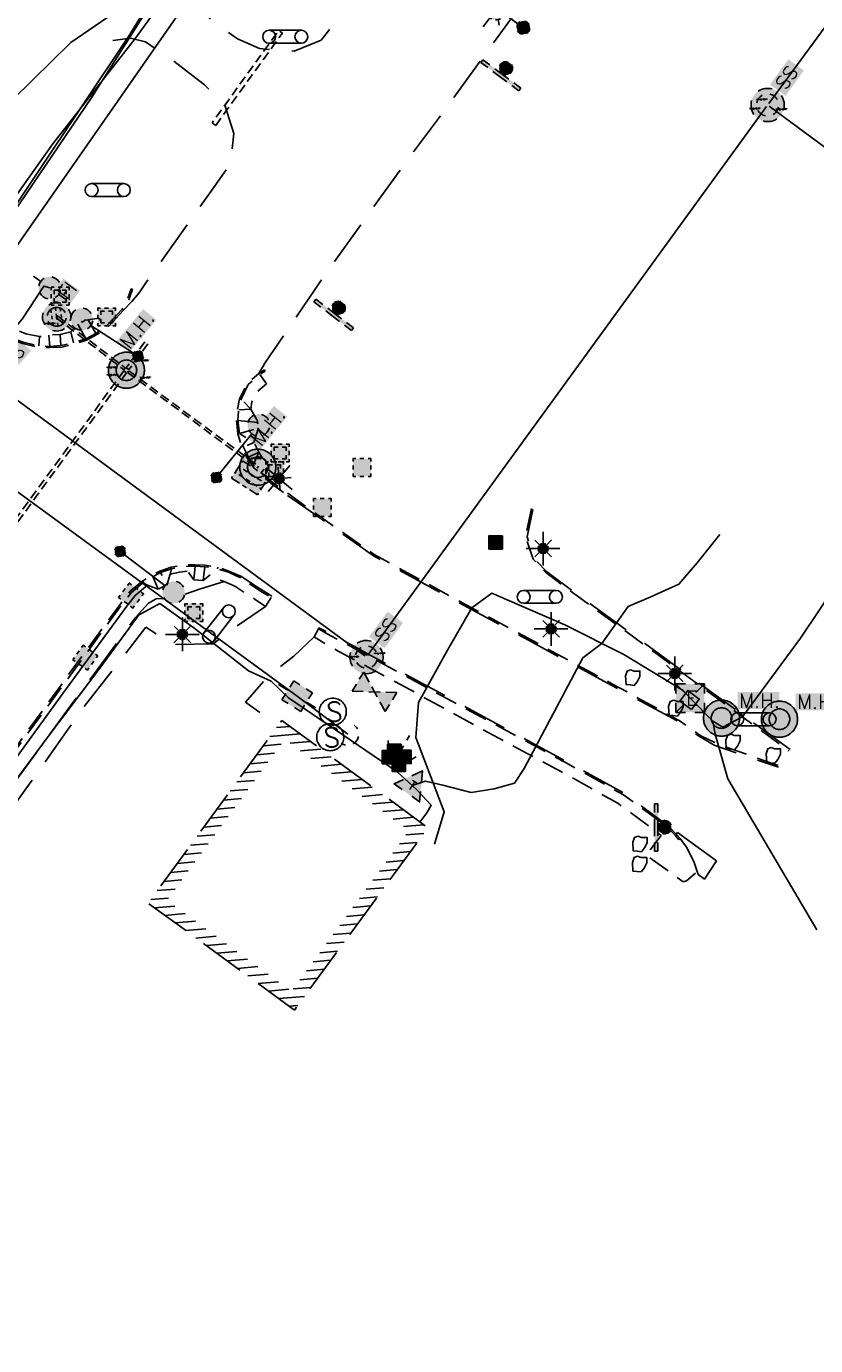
# Model space of a CAD drawing. Extents: x 137717 to 192422, y 75168 to 96003.
# Tile 2 of 36: x 138070 to 138420, y 75195 to 75781. Entities that reach past the tile are written whole.
import ezdxf
from ezdxf.enums import TextEntityAlignment as Align

# ---------------------------------------------------------------- set-up
doc = ezdxf.new("R2010")
doc.units = 0
doc.header["$LTSCALE"] = 80
doc.header["$MEASUREMENT"] = 0
for name, pattern in [('D05', [0.075, 0.05, -0.025]), ('DASHED2', [0.375, 0.25, -0.125]), ('HIDDEN', [0.375, 0.25, -0.125]), ('HIDDEN_050%', [0.1875, 0.125, -0.0625])]:
    doc.linetypes.add(name, pattern=pattern)
for name, color, linetype in [('ehist', 1, 'Continuous'), ('ELIST', 4, 'HIDDEN'), ('ELUDC', 2, 'D05'), ('ELUE', 13, 'ELEC-UG'), ('ELUEO', 1, 'OE'), ('ELUFO', 30, 'FO'), ('ELUG', 52, 'GAS'), ('elus-cl', 101, 'SEWER'), ('ELUT', 4, 'UT'), ('ELYCB', 2, 'HIDDEN_050%'), ('ELYSC', 181, 'Continuous'), ('ELYSP', 3, 'HIDDEN'), ('ELYSW', 1, 'HIDDEN_050%'), ('ES_MASK', 155, 'Continuous'), ('ESFIP', 7, 'Continuous'), ('ESFLJ', 1, 'Continuous'), ('ESFLP', 1, 'Continuous'), ('ESFS', 1, 'Continuous'), ('ESIO', 7, 'Continuous'), ('ESIOL', 7, 'Continuous'), ('ESIP', 101, 'Continuous'), ('ESIS', 7, 'Continuous'), ('ESMask', 155, 'Continuous'), ('ESUD', 1, 'Continuous'), ('ESUE', 1, 'Continuous'), ('ESUS', 10, 'Continuous'), ('ESUT', 131, 'Continuous'), ('ESUU', 1, 'Continuous'), ('ESUW', 101, 'Continuous')]:
    doc.layers.add(name, color=color, linetype=linetype)
doc.layers.add('etus', color=101, linetype='Continuous', plot=False)
doc.styles.add('l100', font='simplex', dxfattribs={"height": 4})
doc.styles.add('L60', font='romansm.shx', dxfattribs={"height": 3})
doc.styles.add('L80', font='simplex', dxfattribs={"height": 8})
doc.styles.add('romansm', font='romansm.shx')
doc.styles.get("Standard").update_dxf_attribs({"font": 'romans.shx'})
doc.linetypes.add('ELEC-UG', pattern='A,0.3,-0.08,0.02,-0.08,0.02,-0.08,0.02,-0.08,0.3,-0.08,["UE",Standard,S=0.08,R=0,X=-0.07,Y=-0.04],-0.08', length=1.14)
doc.linetypes.add('FO', pattern='A,0.3,-0.08,0.02,-0.08,0.02,-0.08,0.02,-0.08,0.3,-0.08,["FO",Standard,S=0.08,R=0,X=-0.07,Y=-0.04],-0.08', length=1.14)
doc.linetypes.add('GAS', pattern='A,0.3,-0.08,0.02,-0.08,0.02,-0.08,0.02,-0.08,0.3,-0.08,["G",Standard,S=0.08,R=0,X=-0.07,Y=-0.04],-0.05', length=1.11)
doc.linetypes.add('OE', pattern='A,0.25,-0.07,0.07,-0.07,0.07,-0.07,0.07,-0.07,0.25,-0.15,["OE",romansm,S=0.1,R=0,X=-0.1,Y=-0.04],-0.15', length=1.29)
doc.linetypes.add('SEWER', pattern='A,0.4,-0.15,["SS",romansm,S=0.1,R=0,X=-0.1,Y=-0.04],-0.16,0.4,-0.15', length=1.26)
doc.linetypes.add('UT', pattern='A,0.25,-0.07,0.07,-0.07,0.07,-0.07,0.25,-0.08,["UT",romansm,S=0.1,R=0,X=-0.04,Y=-0.04],-0.15', length=1.08)

# ---------------------------------------------------------------- blocks, each defined once
blk = doc.blocks.new('esuanchor')
for start, end in [(155, 205), (90, 115), (245, 270)]:
    blk.add_arc((0, 0), 0.0492, start, end)
blk = doc.blocks.new('esiseptic')
at = {"linetype": 'D05'}
blk.add_circle((0, 0), 0.075, dxfattribs=at)
at = {"style": 'L80'}
blk.add_text('S', height=0.108, dxfattribs=at).set_placement((-0.0378, -0.0551))
blk = doc.blocks.new('esipost')
blk.add_lwpolyline([(0.03, 0.0299), (0.03, -0.03), (-0.03, -0.03), (-0.03, 0.0299), (0.03, 0.0299)])
at = {"layer": 'ESMask'}
blk.add_solid([(-0.03, -0.03), (-0.03, 0.0299), (0.03, -0.03), (0.03, 0.0299)], dxfattribs=at)
blk = doc.blocks.new('esufhydrant')
at = {"layer": 'ESMask'}
h = blk.add_hatch(color=256, dxfattribs=at)
edge = h.paths.add_edge_path()
edge.add_arc((0, 0), 0.0366, 0, 360)
for p, q in [((-0.0338, 0.0139), (-0.0451, -0.0039)), ((0.0338, 0.0139), (0.0451, -0.0039)), ((-0.0607, -0.0286), (-0.072, -0.0464)), ((0.0011, -0.0366), (0.0011, -0.0603)), ((0.0607, -0.0286), (0.072, -0.0464)), ((0.0011, -0.0895), (0.0011, -0.1132))]:
    blk.add_line(p, q)
for start, end in [(113.50274, 198.71626), (341.52342, 67.39151), (244.79631, 295.44337)]:
    blk.add_arc((0, 0), 0.0366, start, end)
blk = doc.blocks.new('esibldr')
blk.add_lwpolyline([(-0.0073, 0.0333), (-0.0228, 0.0272), (-0.0302, 0.0057), (-0.0278, -0.0328), (-0.0097, -0.0343), (0.0083, -0.0366), (0.0223, -0.0197), (0.0337, 0.0033), (0.0337, 0.0272), (0.0083, 0.0272)], close=True)
blk = doc.blocks.new('esillite')
at = {"layer": 'ESMask'}
h = blk.add_hatch(color=256, dxfattribs=at)
edge = h.paths.add_edge_path()
edge.add_arc((0, 0), 0.0225, 0, 360)
for p, q in [((0, 0.075), (0, 0.0225)), ((-0.0159, 0.0159), (-0.0369, 0.0373)), ((0.0159, 0.016), (0.0377, 0.0382)), ((-0.0225, 0), (-0.075, 0)), ((-0.016, -0.0159), (-0.0374, -0.0369)), ((0, -0.0225), (0, -0.075)), ((0.0159, -0.0159), (0.0373, -0.0369)), ((0.0225, 0), (0.0749, 0))]:
    blk.add_line(p, q)
for start, end in [(145.54526, 169.42532), (100.65502, 124.23499), (55.83594, 79.34498), (10.57822, 34.52567), (190.73539, 214.19261), (235.50303, 259.34498), (280.65502, 304.414), (325.72448, 349.26816)]:
    blk.add_arc((0, 0), 0.0225, start, end)
blk = doc.blocks.new('esipvtsign')
for p, q in [((0.143, 0.0286), (0, 0.0286)), ((0, -0.0286), (0.143, -0.0286))]:
    blk.add_line(p, q)
for centre in [(0, 0), (0.143, 0)]:
    blk.add_circle(centre, 0.0286)
blk = doc.blocks.new('esufsigmast')
blk.add_line((0.0492, 0), (0.2746, 0))
for centre, radius, start, end in [((0, 0), 0.0492, 155, 205), ((0, 0), 0.0492, 65, 115), ((0, 0), 0.0492, 335, 25), ((0.2992, 0), 0.0246, 155, 205), ((0.2992, 0), 0.0246, 65, 115), ((0.2992, 0), 0.0246, 335, 25), ((0, 0), 0.0492, 245, 295), ((0.2992, 0), 0.0246, 245, 295)]:
    blk.add_arc(centre, radius, start, end)
at = {"layer": 'ES_MASK'}
for points, const_width in [([(-0.0246, 0, 1), (0.0246, 0, 1)], 0.0492), ([(0.2869, 0, 1), (0.3115, 0, 1)], 0.0246)]:
    blk.add_lwpolyline(points, format="xyb", close=True, dxfattribs=dict(at, const_width=const_width))
at = {"style": 'L80', "flags": 9}
blk.add_attdef('Legend', (0, 0), '', height=0.08, dxfattribs=at)
blk = doc.blocks.new('esuvalve')
for p, q in [((-0.0866, 0.0124), (-0.0866, 0.0495)), ((-0.0433, 0.0247), (-0.0866, 0.0495)), ((0.0217, -0.0124), (-0.0217, 0.0124)), ((0.0217, 0.0124), (-0.0217, -0.0124)), ((0.0866, 0.0495), (0.0433, 0.0247)), ((0.0866, 0.0124), (0.0866, 0.0495)), ((-0.0866, -0.0495), (-0.0866, -0.0124)), ((-0.0433, -0.0247), (-0.0866, -0.0495)), ((0.0866, -0.0495), (0.0433, -0.0247)), ((0.0866, -0.0495), (0.0866, -0.0124))]:
    blk.add_line(p, q)
at = {"layer": 'ESMask'}
blk.add_solid([(-0.0866, -0.0495), (-0.0866, 0.0495), (0.0866, 0.0495), (0.0866, -0.0495)], dxfattribs=at)
at = {"style": 'L80', "flags": 9}
blk.add_attdef('Legend', (0, 0.0267), '', height=0.08, dxfattribs=at)
blk = doc.blocks.new('esuemeter')
for p, q in [((0, 0.0492), (0, 0.0886)), ((0, -0.0886), (0, -0.0492))]:
    blk.add_line(p, q)
for start, end in [(155, 205), (65, 115), (335, 25), (245, 295)]:
    blk.add_arc((0, 0), 0.0492, start, end)
at = {"layer": 'ES_MASK', "const_width": 0.0492}
blk.add_lwpolyline([(-0.0246, 0, 1), (0.0246, 0, 1)], format="xyb", close=True, dxfattribs=at)
at = {"style": 'L80', "flags": 9}
blk.add_attdef('Legend', (0.0133, 0.0316), '', height=0.08, dxfattribs=at)
blk = doc.blocks.new('esudci')
for p, q in [((-0.0684, 0.0831), (-0.0684, 0.0912)), ((-0.0684, 0.0912), (-0.0263, 0.0912)), ((-0.0684, 0.0243), (-0.0684, 0.0669)), ((-0.0595, 0.0602), (-0.0684, 0.0602)), ((-0.0231, 0.0602), (-0.0466, 0.0602)), ((-0.0101, 0.0912), (0.0101, 0.0912)), ((0.0134, 0.0602), (-0.0101, 0.0602)), ((0.0263, 0.0912), (0.0684, 0.0912)), ((0.0499, 0.0602), (0.0263, 0.0602)), ((0.0684, 0.0602), (0.0628, 0.0602)), ((0.0684, 0.0912), (0.0684, 0.0831)), ((0.0684, 0.0669), (0.0684, 0.0243)), ((-0.0628, 0.0301), (-0.0684, 0.0301)), ((-0.0684, 0), (-0.0684, 0.0081)), ((-0.0263, 0), (-0.0684, 0)), ((-0.0263, 0.0301), (-0.0499, 0.0301)), ((0.0101, 0.0301), (-0.0134, 0.0301)), ((0.0101, 0), (-0.0101, 0)), ((0.0466, 0.0301), (0.0231, 0.0301)), ((0.0684, 0.0301), (0.0595, 0.0301)), ((0.0684, 0.0081), (0.0684, 0)), ((0.0684, 0), (0.0263, 0))]:
    blk.add_line(p, q)
at = {"layer": 'ESMask'}
blk.add_solid([(-0.0684, 0), (-0.0684, 0.0912), (0.0684, 0), (0.0684, 0.0912)], dxfattribs=at)
blk = doc.blocks.new('esuepole')
for p, q in [((-0.0492, 0), (-0.0984, 0)), ((-0.0492, 0.0492), (-0.0167, 0.0492)), ((-0.0492, 0.0167), (-0.0492, 0.0492)), ((0.0167, 0.0492), (0.0492, 0.0492)), ((0.0492, 0.0492), (0.0492, 0.0167)), ((0.0984, 0), (0.0492, 0)), ((-0.0492, -0.0492), (-0.0492, -0.0167)), ((-0.0167, -0.0492), (-0.0492, -0.0492)), ((0.0492, -0.0492), (0.0167, -0.0492)), ((0.0492, -0.0167), (0.0492, -0.0492))]:
    blk.add_line(p, q)
at = {"layer": 'ESMask'}
blk.add_solid([(-0.0492, -0.0492), (-0.0492, 0.0492), (0.0492, -0.0492), (0.0492, 0.0492)], dxfattribs=at)
at = {"style": 'L80', "flags": 9}
blk.add_attdef('Legend', (0, 0), '', height=0.08, dxfattribs=at)
blk = doc.blocks.new('esumhole')
at = {"linetype": 'DASHED2', "ltscale": 0.5}
for radius in [0.1, 0.057]:
    blk.add_circle((0, 0), radius, dxfattribs=at)
at = {"layer": 'ESMask', "const_width": 0.1}
blk.add_lwpolyline([(-0.05, 0, 1), (0.05, 0, 1)], format="xyb", close=True, dxfattribs=at)
at = {"layer": 'ESMask', "color": 155}
blk.add_solid([(0.0899, 0.0499), (0.0899, 0.1445), (0.3206, 0.0499), (0.3206, 0.1445)], dxfattribs=at)
at = {"style": 'L80'}
blk.add_text('M.H.', height=0.08, dxfattribs=at).set_placement((0.0972, 0.0572))
blk = doc.blocks.new('esuetrans')
for p, q in [((-0.0787, 0.0787), (-0.0314, 0.0314)), ((0.0307, 0.0307), (0.0787, 0.0787)), ((-0.0787, -0.0787), (-0.0314, -0.0314)), ((0.0307, -0.0307), (0.0787, -0.0787))]:
    blk.add_line(p, q)
for points in [[(-0.0787, 0.0262), (-0.0787, 0.0787), (-0.0262, 0.0787)], [(0.0262, 0.0787), (0.0787, 0.0787), (0.0787, 0.0262)], [(-0.0787, -0.0787), (-0.0787, -0.0262)], [(0.0787, -0.0262), (0.0787, -0.0787), (0.0262, -0.0787)], [(-0.0262, -0.0787), (-0.0787, -0.0787)]]:
    blk.add_lwpolyline(points)
at = {"layer": 'ES_MASK'}
blk.add_solid([(-0.0787, 0.0787), (-0.0787, -0.0787), (0.0779, 0.0794), (0.0787, -0.0787)], dxfattribs=at)
at = {"style": 'L80'}
blk.add_text('E', height=0.08, dxfattribs=at).set_placement((-0.0232, -0.0394))
at = {"style": 'L80', "flags": 9}
blk.add_attdef('Legend', (0, 0.0267), '', height=0.08, dxfattribs=at)
blk = doc.blocks.new('esufjbox1')
for points in [[(-0.079, 0.054), (-0.079, 0.079), (-0.054, 0.079)], [(-0.079, -0.018), (-0.079, 0.018)], [(-0.018, 0.079), (0.018, 0.079)], [(0.054, 0.079), (0.079, 0.079), (0.079, 0.054)], [(0.079, 0.018), (0.079, -0.018)], [(-0.079, -0.079), (-0.079, -0.054)], [(-0.054, -0.079), (-0.079, -0.079)], [(0.018, -0.079), (-0.018, -0.079)], [(0.079, -0.054), (0.079, -0.079), (0.054, -0.079)]]:
    blk.add_lwpolyline(points)
at = {"layer": 'ESMask'}
blk.add_solid([(-0.079, -0.079), (-0.079, 0.079), (0.079, -0.079), (0.079, 0.079)], dxfattribs=at)
blk = doc.blocks.new('esufmalum')
for p, q in [((0, -0.0295), (0, -0.0976)), ((-0.053, -0.0946), (-0.0354, -0.1123)), ((0.053, -0.0946), (0.0354, -0.1123)), ((-0.1, -0.1476), (-0.05, -0.1476)), ((0.05, -0.1476), (0.1, -0.1476)), ((-0.0354, -0.183), (-0.053, -0.2007)), ((0, -0.1976), (0, -0.2476)), ((0.0354, -0.183), (0.053, -0.2007))]:
    blk.add_line(p, q)
for centre, radius, start, end in [((0, 0), 0.0295, 153.65027, 206.34973), ((0, 0), 0.0295, 63.65027, 116.34973), ((0, 0), 0.0295, 333.65027, 26.34973), ((0, 0), 0.0295, 243.65027, 296.34973), ((0, -0.1476), 0.05, 121.70415, 148.29585), ((0, -0.1476), 0.05, 76.70415, 103.29585), ((0, -0.1476), 0.05, 31.70415, 58.29585), ((0, -0.1476), 0.05, 166.70415, 193.29585), ((0, -0.1476), 0.05, 211.70415, 238.29585), ((0, -0.1476), 0.05, 301.70415, 328.29585), ((0, -0.1476), 0.05, 346.70415, 13.29585), ((0, -0.1476), 0.05, 256.70415, 283.29585)]:
    blk.add_arc(centre, radius, start, end)
at = {"layer": 'ESMask'}
for points, const_width in [([(-0.0148, 0, 1), (0.0148, 0, 1)], 0.0295), ([(-0.025, -0.1476, 1), (0.025, -0.1476, 1)], 0.05)]:
    blk.add_lwpolyline(points, format="xyb", close=True, dxfattribs=dict(at, const_width=const_width))
at = {"style": 'l100', "flags": 9}
blk.add_attdef('Legend', (0, 0), '', height=0.1, dxfattribs=at)
blk = doc.blocks.new('esusmhole')
for radius, start, end in [(0.0738, 110, 160), (0.0738, 20, 70), (0.0492, 155, 205), (0.0492, 65, 115), (0.0492, 335, 25), (0.0738, 200, 250), (0.0492, 245, 295), (0.0738, 290, 340)]:
    blk.add_arc((0, 0), radius, start, end)
at = {"layer": 'ESMask', "const_width": 0.0738}
blk.add_lwpolyline([(-0.0369, 0, 1), (0.0369, 0, 1)], format="xyb", close=True, dxfattribs=at)
at = {"layer": 'ESMask'}
blk.add_solid([(0.0796, -0.0411), (0.0796, 0.0441), (0.2186, -0.0411), (0.2186, 0.0441)], dxfattribs=at)
at = {"style": 'L60'}
blk.add_text('SS', height=0.06, dxfattribs=at).set_placement((0.0964, -0.0273))
at = {"style": 'L80', "flags": 9}
blk.add_attdef('Legend', (0, 0.0267), '', height=0.08, dxfattribs=at)
blk = doc.blocks.new('esipubsign')
at = {"layer": 'ESMask'}
h = blk.add_hatch(color=256, dxfattribs=at)
edge = h.paths.add_edge_path()
edge.add_arc((0, 0), 0.03, 90, 450)
for p, q in [((-0.03, 0.1047), (-0.0447, 0.1047)), ((-0.0447, 0.1047), (-0.0447, 0.066)), ((-0.03, 0.1047), (-0.03, 0.066)), ((-0.0447, 0.0381), (-0.0447, -0.0393)), ((-0.03, 0.0381), (-0.03, -0.0393)), ((-0.0447, -0.0672), (-0.0447, -0.1059)), ((-0.03, -0.1059), (-0.0447, -0.1059)), ((-0.03, -0.0672), (-0.03, -0.1059))]:
    blk.add_line(p, q)
for start, end in [(144.23142, 216.35632), (17.97024, 107.04945), (253.53828, 340.78828)]:
    blk.add_arc((0, 0), 0.03, start, end)
blk.add_solid([(-0.0447, -0.1059), (-0.03, -0.1059), (-0.0447, 0.1047), (-0.03, 0.1047)], dxfattribs=at)
blk = doc.blocks.new('esudfi')
for p, q in [((-0.0246, 0.0125), (-0.012, 0.0252)), ((-0.0118, -0.0119), (0.0118, 0.0119)), ((0.0005, 0.0379), (0.0133, 0.0508)), ((0.0236, 0.0239), (0.0369, 0.0373)), ((0.0379, 0.001), (0.0506, 0.0139)), ((-0.0506, -0.0139), (-0.0371, -0.0002)), ((-0.0369, -0.0373), (-0.0236, -0.0239)), ((-0.0133, -0.0508), (0.0002, -0.0371)), ((0.0128, -0.0244), (0.0253, -0.0117))]:
    blk.add_line(p, q)
for radius, start, end in [(0.0787, 110, 160), (0.0787, 20, 70), (0.0525, 152.80552, 297.89031), (0.0525, 332.80552, 117.89031), (0.0787, 200, 250), (0.0787, 290, 340)]:
    blk.add_arc((0, 0), radius, start, end)
at = {"layer": 'ESMask', "const_width": 0.0787}
blk.add_lwpolyline([(-0.0394, 0, 1), (0.0394, 0, 1)], format="xyb", close=True, dxfattribs=at)
at = {"layer": 'ESMask', "color": 155}
blk.add_solid([(0.0906, -0.0176), (0.0906, 0.0964), (0.1931, -0.0176), (0.1931, 0.0964)], dxfattribs=at)
at = {"style": 'L80'}
blk.add_text('FI', height=0.08, dxfattribs=at).set_placement((0.1075, -0.0006))
blk = doc.blocks.new('esufjbox2')
for points in [[(-0.079, 0.054), (-0.079, 0.079), (-0.054, 0.079)], [(-0.079, -0.018), (-0.079, 0.018)], [(-0.052, 0.018), (-0.052, 0.052), (-0.018, 0.052)], [(-0.018, 0.079), (0.018, 0.079)], [(0.018, 0.052), (0.052, 0.052), (0.052, 0.018)], [(0.054, 0.079), (0.079, 0.079), (0.079, 0.054)], [(0.079, 0.018), (0.079, -0.018)], [(-0.079, -0.079), (-0.079, -0.054)], [(-0.054, -0.079), (-0.079, -0.079)], [(-0.052, -0.052), (-0.052, -0.018)], [(-0.018, -0.052), (-0.052, -0.052)], [(0.018, -0.079), (-0.018, -0.079)], [(0.052, -0.018), (0.052, -0.052), (0.018, -0.052)], [(0.079, -0.054), (0.079, -0.079), (0.054, -0.079)]]:
    blk.add_lwpolyline(points)
at = {"layer": 'ES_MASK'}
blk.add_solid([(-0.079, -0.079), (-0.079, 0.079), (0.079, -0.079), (0.079, 0.079)], dxfattribs=at)
at = {"style": 'L80', "flags": 9}
blk.add_attdef('Legend', (0, 0.027), '', height=0.08, dxfattribs=at)
blk = doc.blocks.new('esutped')
for points in [[(-0.0325, 0.0438), (0, 0.1), (0.0325, 0.0438)], [(-0.0325, -0.05), (-0.0866, -0.05), (-0.058, -0.0005)], [(0.058, -0.0005), (0.0866, -0.05), (0.0325, -0.05)]]:
    blk.add_lwpolyline(points)
at = {"layer": 'ESMask'}
blk.add_solid([(-0.0866, -0.05), (0, 0.1), (0.0866, -0.05)], dxfattribs=at)
at = {"style": 'L60'}
blk.add_text('T', height=0.0528, dxfattribs=at).set_placement((0, -0.0001), align=Align.MIDDLE)

msp = doc.modelspace()

# ---------------------------------------------------------------- hatches: boundary and pattern name
at = {"layer": 'ehist'}
h = msp.add_hatch(dxfattribs=at)
h.set_pattern_fill('ANSI31', color=256, scale=30, angle=320, style=0)
h.set_pattern_definition([(5, (138123.965, 75344.2555), (-0.326834, 3.73573), [])])
h.paths.add_polyline_path([(138187.62, 75352.58), (138132.29, 75393.05), (138184.56, 75464.51), (138239.79, 75423.9)], flags=16)
h.paths.add_polyline_path([(138188.91, 75344.26), (138123.97, 75391.76), (138183.28, 75472.84), (138248.11, 75425.18)])

# ---------------------------------------------------------------- linework, layer by layer
at = {"layer": 'ELIST', "flags": 128}
msp.add_lwpolyline([(138188.91, 75344.26), (138123.97, 75391.76), (138183.28, 75472.84), (138248.11, 75425.18)], close=True, dxfattribs=at)
at = {"layer": 'ELUDC'}
for p, q in [((138083.67, 75652.46), (138083.06, 75651.66)), ((138083.06, 75651.66), (138113.19, 75628.58)), ((138083.67, 75652.46), (138113.8, 75629.38)), ((138122.55, 75640.91), (138114.21, 75629.49)), ((138123.76, 75640.03), (138115.42, 75628.61)), ((138113.2, 75628.1), (137797.81, 75196.17)), ((138114.41, 75627.22), (137799.02, 75195.29)), ((138113.8, 75629.38), (138113.19, 75628.58)), ((138113.2, 75628.1), (138114.41, 75627.22)), ((138115.42, 75628.61), (138114.21, 75629.49)), ((138114.84, 75627.35), (138115.43, 75628.15)), ((138114.84, 75627.35), (138172.34, 75584.9)), ((138115.43, 75628.15), (138172.94, 75585.7)), ((138172.94, 75585.7), (138172.34, 75584.9))]:
    msp.add_line(p, q, dxfattribs=at)
at = {"layer": 'ELUDC', "flags": 128}
msp.add_lwpolyline([(138153.95, 75737.02), (138183.54, 75778.03), (138181.91, 75779.2), (138152.33, 75738.19)], close=True, dxfattribs=at)
at = {"layer": 'ELUE', "flags": 128}
for points in [[(138017.28, 75602.66), (138013.15, 75606.3), (138011.89, 75607.38), (138013.4, 75606.8), (138015.78, 75605.65), (138023.27, 75600.94), (138026.85, 75602.45), (138028.72, 75606.32), (138043.5, 75622.45), (138068.04, 75650.99), (138077.65, 75665.75), (138080.28, 75664.92)], [(138420.88, 75379.9), (138381.3, 75446.92), (138375.66, 75466.82), (138374.65, 75472.59), (138379.06, 75469.9), (138387.82, 75474.44), (138413.59, 75509.37), (138430.11, 75534.18), (138434.6, 75542.86)], [(138251.13, 75417.98), (138255.43, 75432.25), (138242.76, 75465.33), (138243.95, 75480.81), (138256.87, 75504.04), (138267.72, 75522.92), (138276.57, 75529.34), (138308.98, 75515.25), (138335.18, 75502.07), (138361.49, 75486.09), (138364.58, 75482.75), (138374.65, 75472.59)]]:
    msp.add_lwpolyline(points, dxfattribs=at)
at = {"layer": 'ELUEO', "flags": 128}
msp.add_lwpolyline([(138212.54, 75466.74), (138190.14, 75483.62), (138015.18, 75611.33), (138155.58, 75812.75), (138285.29, 75997.53), (138495.81, 76301.32), (138709.53, 76572.07), (138936.67, 76474.38), (138961.64, 76463.74)], dxfattribs=at)
at = {"layer": 'ELUFO', "flags": 128}
msp.add_lwpolyline([(137769.08, 75269.52), (137809.77, 75328.7), (137841.79, 75374.29), (137879.39, 75428.28), (137917.04, 75482.54), (137940.63, 75517.91), (137942.4, 75522.07), (137945.62, 75525.8), (137961.41, 75549.15), (137992.58, 75593.83), (138033.33, 75654.45), (138074.17, 75714.96), (138115.78, 75777.36), (138143.42, 75822.44), (138172.81, 75861.34), (138207.77, 75903.58), (138237.37, 75942.84), (138267.59, 75997.58), (138317.41, 76071.91), (138377.01, 76140.04), (138410.06, 76186.16), (138450.53, 76240.89), (138489.63, 76296.65), (138524.65, 76343.07), (138564.9, 76397.63), (138606.81, 76458.66), (138636.13, 76498.79), (138675.01, 76552.47), (138692.76, 76576.95), (138718.07, 76606.85), (138746.69, 76645.76), (138759.89, 76665.68), (138767.75, 76673.09), (138751.88, 76718.83), (138749.35, 76724.39), (138759.71, 76729.79), (138774.56, 76752.8), (138814.55, 76806.95), (138842.7, 76846.87), (138870.52, 76885.98), (138919.38, 76945.9), (138951.85, 76980.55), (138999.14, 77036.19), (139034.49, 77071.18), (139083.78, 77122.17), (139135.74, 77165.82), (139175.07, 77201.77), (139201.73, 77219.46), (139249.82, 77254.08), (139282.06, 77283.56), (139323.2, 77315.89), (139357.16, 77332.38), (139412.13, 77364.84), (139447.07, 77389.62), (139477.25, 77407.78), (139539.14, 77445.34), (139617.01, 77481.3), (139672.34, 77504.18), (139738.43, 77537.31), (139791.56, 77559.9), (139830.44, 77572.32), (139886.6, 77588.8), (139937.24, 77605.44), (139973.08, 77619.53), (140024.26, 77632.9), (140067.64, 77628.62), (140109.86, 77638.6), (140160.73, 77656.57), (140201.79, 77671.5), (140243.19, 77686.17), (140285.1, 77702.29), (140345.2, 77717.8), (140401.46, 77743.6), (140466.13, 77764.54), (140482, 77774.96), (140498.46, 77776.64), (140546.02, 77790.61), (140583.55, 77802.86), (140587.78, 77802.83), (140679.09, 77837.29), (140773.71, 77871.2), (140914.29, 77918.57), (140991.78, 77940.8), (141057.85, 77964.25), (141104.37, 77982.48), (141265.08, 78036.81), (141308.57, 78037.86), (141326.01, 78041.35), (141329.47, 78042.69), (141376.5, 78058.7), (141416.64, 78073.26), (141464.48, 78090.44), (141584.83, 78131.45), (141643.51, 78152.75), (141734.1, 78183.9), (141810.03, 78210.62), (141872.59, 78233.05), (141923.23, 78251.01), (142006.6, 78280.2), (142010.8, 78281.25), (142013.41, 78282.77), (142097.39, 78314.56), (142219.51, 78370.45), (142270.08, 78393.27), (142291.01, 78399.83), (142347.47, 78414.7), (142416.18, 78436.59), (142486.48, 78459.3), (142607.79, 78484.51), (142650.96, 78492.32), (142655.68, 78492.37), (142662.05, 78493.38), (142727.8, 78510.78), (142798.85, 78531.87), (142856.87, 78551.35), (142893.14, 78565.15), (142896.61, 78566.06), (142946.99, 78580.95), (143130.25, 78634.47), (143296.36, 78681.34), (143446.38, 78713.66), (143564.5, 78732.7), (143574.41, 78735.75), (143577.14, 78737.76), (143577.15, 78738.52), (143578.89, 78738), (143587.29, 78738.55), (143592.92, 78738.77), (143598.24, 78751.84), (143597.06, 78777.8), (143595.7, 78810.99), (143590.11, 78898.65), (143576.06, 78960.89), (143572.71, 79022.1), (143579.14, 79046.45), (143586.07, 79059.93), (143606.24, 79143.47), (143611.78, 79217.12), (143612.83, 79268.81), (143618.76, 79292.36)], dxfattribs=at)
at = {"layer": 'ELUG', "flags": 128}
msp.add_lwpolyline([(138060.8, 75699.42), (138081.61, 75728.88), (138118.39, 75775.77), (138144.98, 75812.6), (138174.85, 75848.81), (138194.07, 75877.64), (138224.81, 75923.08), (138237.26, 75941.28), (138277.66, 75995.66), (138308.33, 76042.32), (138347.11, 76093.26), (138398.48, 76159.53), (138437.38, 76219.42), (138480.23, 76275.22), (138523.06, 76336.59), (138569.39, 76398.59), (138570.98, 76401.31), (138552.72, 76418.94)], dxfattribs=at)
at = {"layer": 'elus-cl'}
for p, q in [((138551.53, 75954.29), (138399.46, 75746.8)), ((138398.46, 75745.43), (138221.37, 75501.68)), ((138399.71, 75745.57), (138559.19, 75627.65)), ((138220.19, 75501.5), (138055.24, 75622.82))]:
    msp.add_line(p, q, dxfattribs=at)
at = {"layer": 'ELUT', "flags": 128}
for points in [[(137995.07, 75738.47), (138023.6, 75725.1), (138042.44, 75716.31), (138064.05, 75748.66), (138089.69, 75773.91), (138116.48, 75792.19), (138140.97, 75821.13), (138150.33, 75830.82), (138191.08, 75885.06), (138192.56, 75892.72), (138226.1, 75925.06), (138250.22, 75964.85), (138298.44, 76049.25), (138358.11, 76117.7), (138392.78, 76163.52), (138428.12, 76212.65), (138471.73, 76272.64), (138506.56, 76319.26), (138544.34, 76370.09), (138564.37, 76398.22), (138573.29, 76426.28), (138587.42, 76460.14), (138620.46, 76501.22), (138633.88, 76517.48), (138656.33, 76540.96), (138679.87, 76567.1), (138703.68, 76592.93), (138728.81, 76631.24), (138752.71, 76663.25), (138757.66, 76669.34), (138760.72, 76670), (138757.93, 76672.07)], [(137908.48, 75542.12), (137938.87, 75522.71), (137942.4, 75522.07), (137946.45, 75525.07), (137972.72, 75563.45), (138015.14, 75629.62), (138052.07, 75680.57), (138098.91, 75749.64), (138131.72, 75801.38), (138150.33, 75830.82)], [(138377.78, 75555.48), (138367.71, 75542.87), (138359.59, 75533.32), (138347.12, 75527.69), (138337.04, 75523.39), (138325.29, 75507.02), (138316.95, 75500.69), (138290.9, 75451.51), (138286.59, 75444.96), (138277.56, 75442.52), (138267.36, 75440.83), (138254.79, 75444.15), (138247.04, 75445.95), (138241.13, 75443.96), (138234.53, 75450.07), (138186.25, 75482.83), (138178.61, 75490.24), (138168.44, 75494.92), (138144.19, 75514.04), (138129.21, 75524.75), (138119.66, 75519.54), (138118.76, 75518.32)], [(137918.99, 75246.95), (137942.74, 75280.26), (137971.41, 75317.74), (137990.83, 75345.38), (138007.11, 75367.02), (138022.32, 75389.5), (138046.95, 75421.79), (138080.09, 75466.26), (138102.46, 75496.02), (138118.76, 75518.32)], [(138241.13, 75443.96), (138243.57, 75441.69), (138249.67, 75435.24), (138247.7, 75431.89), (138244.64, 75427.73)]]:
    msp.add_lwpolyline(points, dxfattribs=at)
at = {"layer": 'ELYCB', "flags": 128}
for points in [[(137926.11, 75731.23), (137947.67, 75715.49), (137967.33, 75701.23), (137971.17, 75698.41), (137981.34, 75691.13), (137990.52, 75684.27), (137994.98, 75681.07), (138014.6, 75666.75), (138024.68, 75661.54), (138061.2, 75642.89), (138068.24, 75640.16), (138075.41, 75638.52), (138080.17, 75638.38), (138085.59, 75638.63), (138091.08, 75639.83), (138096.62, 75641.74), (138101.16, 75644.2), (138105.64, 75646.96), (138113, 75655.09), (138115.09, 75658.84), (138117.07, 75664.32), (138116.46, 75664.49), (138114.59, 75659.08), (138112.48, 75655.49), (138105.12, 75647.62), (138100.71, 75644.66), (138096.28, 75642.33), (138090.89, 75640.53), (138085.25, 75639.31), (138080.27, 75638.93), (138075.42, 75639.24), (138068.48, 75640.77), (138061.45, 75643.47), (138025.01, 75662.06), (138014.95, 75667.28), (137995.42, 75681.49), (137990.94, 75684.76), (137981.71, 75691.47), (137971.72, 75698.8), (137967.73, 75701.7), (137948.1, 75715.99), (137926.41, 75731.73)], [(138403.7, 75452.84), (138377.64, 75462.02), (138369.32, 75466), (138359.62, 75472.83), (138330.15, 75489.03), (138294.82, 75508.15), (138257.61, 75528.33), (138224.34, 75546.52), (138192.9, 75568.64), (138186.5, 75573.27), (138179.51, 75578.36), (138174.14, 75582.83), (138172.77, 75584.01), (138171.37, 75585.47), (138170.68, 75586.48), (138168.44, 75589.73), (138166.26, 75594.14), (138164.52, 75600.2), (138163.78, 75606.04), (138164.17, 75610.78), (138165.22, 75615.51), (138168.4, 75621.96), (138173.59, 75626.43), (138175.95, 75627.89), (138175.56, 75628.48), (138173.08, 75626.95), (138167.98, 75622.38), (138164.58, 75615.7), (138163.53, 75610.79), (138163.19, 75606.13), (138163.81, 75600.07), (138165.61, 75593.92), (138167.86, 75589.43), (138170.09, 75585.99), (138170.93, 75585.14), (138172.3, 75583.65), (138173.54, 75582.28), (138179.13, 75577.61), (138185.88, 75572.79), (138186.5, 75573.27)], [(138294.11, 75566.9), (138291.42, 75554.4), (138294.91, 75544.49), (138300.29, 75538.64), (138313.38, 75528.95), (138341.35, 75508.48), (138376.9, 75482.49), (138408.32, 75459.35)], [(137929.14, 75294.83), (137932.28, 75299.17), (137953.35, 75328.07), (137967.76, 75347.5), (137980.92, 75361.49), (138001.57, 75383.06), (138005.17, 75386.91), (138022.9, 75406.38), (138034.89, 75419.3), (138038.03, 75423.64), (138059.34, 75452.8), (138083.82, 75486.55), (138111.79, 75524.79), (138116.03, 75530.26), (138121.21, 75534.54), (138125.75, 75537.49), (138129.15, 75539.14), (138134.22, 75540.91), (138139.74, 75541.83), (138144.87, 75542.02), (138149.18, 75541.81), (138154.97, 75540.85), (138159.83, 75539.21), (138165.35, 75536.79), (138164.91, 75536.19), (138173.85, 75530.33), (138178.54, 75527.42), (138178.87, 75528.03)], [(138164.91, 75536.19), (138159.67, 75538.63), (138154.75, 75540.2), (138149.06, 75541.12), (138144.87, 75541.33), (138139.77, 75541.13), (138134.4, 75540.21), (138129.5, 75538.51), (138126.05, 75536.75), (138121.55, 75533.99), (138116.59, 75529.73), (138112.39, 75524.45), (138084.45, 75486.11), (138059.85, 75452.45), (138038.6, 75423.25), (138035.32, 75418.77), (138023.53, 75405.97), (138005.74, 75386.49), (138002.13, 75382.71), (137981.41, 75360.97), (137968.29, 75347.11), (137953.93, 75327.67), (137932.87, 75298.69), (137929.65, 75294.52)], [(138154.97, 75540.85), (138154.75, 75540.2)], [(138199.79, 75514.05), (138199.62, 75513.54), (138205.04, 75510.49), (138210.5, 75507.52), (138235.9, 75493.81), (138274.27, 75473.03), (138309.47, 75454.02), (138334.94, 75439.85), (138350.23, 75428.71), (138354.47, 75425.32), (138357.85, 75421.86), (138359.52, 75419.87), (138360.1, 75420.5)]]:
    msp.add_lwpolyline(points, dxfattribs=at)
at = {"layer": 'ELYSC', "flags": 128}
for points in [[(138141.26, 75539.21), (138137.81, 75538.7), (138133.73, 75537.79)], [(138123.74, 75532.93), (138118.22, 75528.27), (138114.01, 75523.04), (138086.15, 75484.83), (138061.54, 75451), (138040.33, 75422.07), (138038.6, 75423.25)]]:
    msp.add_lwpolyline(points, dxfattribs=at)
for points in [[(138365.21, 75477.76), (138368.63, 75482.37), (138363.51, 75486.16), (138360.06, 75481.44)], [(138376.34, 75410.48), (138370.87, 75402.42), (138368.06, 75404.51), (138366.19, 75410.28), (138363.02, 75416.56), (138360.1, 75420.5), (138358.31, 75422.37), (138358.98, 75423.09)]]:
    msp.add_lwpolyline(points, close=True, dxfattribs=at)
at = {"layer": 'ELYSP', "flags": 128}
for points in [[(138651.96, 76538.71), (138666.94, 76542.36), (138683.23, 76542.96), (138697.3, 76540.37), (138710.13, 76534.07), (138717.04, 76527.12), (138723.44, 76516.18), (138725.76, 76499.11), (138722.28, 76482.74), (138713.49, 76470.16), (138684.58, 76430.26), (138655.44, 76390.31), (138627.2, 76351.33), (138597.73, 76310.42), (138568.96, 76270.86), (138540.15, 76231.53), (138512.08, 76192.88), (138484.08, 76154.56), (138457.03, 76117.68), (138443.15, 76098.91), (138415.54, 76060.76), (138387.01, 76021.37), (138358.35, 75981.54), (138328.21, 75941.68), (138296.82, 75902.05), (138265.75, 75863.19), (138237.01, 75824.27), (138208.92, 75785.52), (138200.77, 75774.85), (138188.75, 75770.06), (138173.42, 75771.14), (138163.58, 75775.43), (138150.86, 75785), (138131.11, 75799.43)], [(138173.08, 75626.95), (138174.97, 75630.13), (138175.83, 75631.52), (138202.72, 75671.17), (138230.31, 75709.67), (138259.49, 75749.18), (138287.58, 75787.88), (138316.19, 75826.54), (138345.13, 75866.53), (138375.03, 75907.99), (138405.16, 75949.71), (138433.5, 75988.81), (138462.37, 76027.78), (138476.56, 76043.73), (138491.78, 76046.85), (138513.41, 76048.83), (138517.51, 76046.9), (138522.38, 76043.62), (138546.3, 76027.51), (138569.73, 76011.76), (138581.76, 76003.66), (138595.2, 75994.68)], [(138108.28, 75774.69), (138116.17, 75775.85), (138122.75, 75774.21), (138134.86, 75765.94), (138148.95, 75755.1), (138158.14, 75745.61), (138162.07, 75733.42), (138160.56, 75720), (138151.53, 75707.26), (138124.26, 75668.96), (138119.92, 75662.78), (138116.69, 75658.83), (138113, 75655.09)], [(138185.88, 75572.79), (138192.5, 75568.12), (138224.05, 75545.95), (138257.2, 75527.64), (138294.46, 75507.55), (138329.76, 75488.41), (138359.32, 75472.35), (138368.7, 75465.66), (138375.55, 75461.79), (138403.72, 75452.06)], [(138408.91, 75459.99), (138377.34, 75483.02), (138341.74, 75509.09), (138313.79, 75529.25), (138300.8, 75539), (138295.19, 75544.85), (138292.17, 75554.37), (138294.74, 75566.57)], [(138178.54, 75527.42), (138176.09, 75523.39), (138160.51, 75512.8), (138152.76, 75506.83), (138134.95, 75506.58), (138122.93, 75514.25), (138094.79, 75477.93), (138070.85, 75444.1), (138051.58, 75417.23), (138063.78, 75408.09), (138065.54, 75405.63), (138064.75, 75402.42), (138061.9, 75400.75), (138058.97, 75401.53), (138043.89, 75412.52), (138041.97, 75414.43), (138044.88, 75418.29), (138066.2, 75447.46), (138090.71, 75480.98), (138118.36, 75518.61), (138124.13, 75524.98), (138127.47, 75526.84), (138135.7, 75527.31), (138146.77, 75531.1), (138157.69, 75534.52), (138153.43, 75536.01), (138154.02, 75538.15), (138152.6, 75538.47)], [(138165.35, 75536.79), (138171.34, 75532.79), (138178.87, 75528.03)], [(138358.31, 75422.37), (138354.94, 75425.85), (138335.35, 75440.46), (138309.88, 75454.51), (138274.6, 75473.62), (138236.32, 75494.36), (138210.81, 75508.19), (138205.36, 75511.13), (138199.79, 75514.05)], [(138197.69, 75509.98), (138188.59, 75501.4), (138177.31, 75492.61), (138167.25, 75480.95), (138176.33, 75474.38)]]:
    msp.add_lwpolyline(points, dxfattribs=at)
at = {"layer": 'ELYSW', "flags": 128}
for points in [[(137928.68, 75734.91), (137950.24, 75719.32), (137968.51, 75706.05), (137972.58, 75703.07), (137974.18, 75701.95), (137984.12, 75694.74), (137993.17, 75688.09), (137995.06, 75686.67), (137997.66, 75684.87), (138017.2, 75670.54), (138026.83, 75665.58), (138063.05, 75647.19), (138069.71, 75644.49), (138075.8, 75643.28), (138079.91, 75643.94), (138084.89, 75644.23), (138089.68, 75645.36), (138092.81, 75648.77), (138094, 75650.04), (138094.84, 75649.7), (138095.81, 75650.58), (138097.36, 75650.8), (138102, 75651.41), (138105.12, 75647.62)], [(138096.28, 75642.33), (138092.81, 75648.77)], [(138100.71, 75644.66), (138097.36, 75650.8)], [(138075.8, 75643.28), (138075.42, 75639.24)], [(138080.27, 75638.93), (138079.91, 75643.94)], [(138084.89, 75644.23), (138085.25, 75639.31)], [(138089.68, 75645.36), (138090.89, 75640.53)], [(138173.59, 75626.43), (138176.45, 75622.31), (138172.32, 75618.85), (138170.04, 75614.28), (138169.61, 75611.13), (138172.85, 75605.15)], [(138164.17, 75610.78), (138169.61, 75611.13), (138165.22, 75615.51)], [(138170.68, 75586.48), (138173.16, 75591.98), (138170.84, 75596.22), (138164.52, 75600.2), (138173.02, 75602.71), (138171.7, 75603.73), (138172.85, 75605.15), (138163.78, 75606.04)], [(138173.02, 75602.71), (138170.84, 75596.22), (138166.26, 75594.14)], [(138168.44, 75589.73), (138173.16, 75591.98), (138174.8, 75589.29), (138177.41, 75586.58), (138174.14, 75582.83)], [(138126.05, 75536.75), (138128.44, 75531.18), (138132.28, 75532.98), (138129.5, 75538.51)], [(138132.28, 75532.98), (138133.73, 75537.79), (138134.4, 75540.21)], [(138144.87, 75541.33), (138144.3, 75535.35), (138141.26, 75539.21), (138139.77, 75541.13)], [(138149.06, 75541.12), (138148.44, 75535.04), (138152.6, 75538.47), (138154.75, 75540.2)], [(138128.44, 75531.18), (138123.74, 75532.93), (138121.55, 75533.99)], [(138148.44, 75535.04), (138144.3, 75535.35)], [(138157.69, 75534.52), (138162.47, 75532.52), (138171.43, 75526.62), (138176.09, 75523.39)], [(138366.96, 75405.08), (138362.98, 75401.7), (138361.52, 75401.27), (138345.07, 75413.05), (138351.69, 75421.84), (138332.48, 75436.1), (138307.42, 75450.02), (138272.7, 75468.75), (138233.72, 75490), (138208.33, 75503.6), (138202.95, 75506.64), (138197.69, 75509.98), (138199.62, 75513.54)]]:
    msp.add_lwpolyline(points, dxfattribs=at)

# ---------------------------------------------------------------- block references
at = {"layer": 'ESFIP', "zscale": 100}
for p, xscale, yscale, rotation in [((138094.47, 75650.99), 99.9999999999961, 100.0000000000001, 326.6525271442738), ((138173.04, 75603.99), 99.99999999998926, 99.99999999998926, 231.1442194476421), ((138135.3, 75529.73), 99.99999999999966, 99.99999999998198, 142.5578237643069)]:
    msp.add_blockref('esufsigmast', p, dxfattribs=dict(at, xscale=xscale, yscale=yscale, rotation=rotation))
at = {"layer": 'ESFLJ', "xscale": 50, "yscale": 50, "zscale": 50}
for name, p in [('esufjbox2', (138084.91, 75661.23)), ('esufjbox2', (138105.53, 75652.01)), ('esufjbox2', (138182.57, 75591.61)), ('esufjbox1', (138218.87, 75585.17)), ('esufjbox2', (138180.13, 75583.8)), ('esufjbox1', (138201.26, 75567.4)), ('esufjbox2', (138144.24, 75520.74))]:
    msp.add_blockref(name, p, dxfattribs=at)
for p, rotation in [((138116.39, 75528.31), 323.3206315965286), ((138096.06, 75500.71), 324.3687741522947)]:
    msp.add_blockref('esufjbox1', p, dxfattribs=dict(at, rotation=rotation))
at = {"layer": 'ESFLP', "xscale": 100.0000000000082, "yscale": 100.0000000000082, "zscale": 100, "rotation": 234.9122636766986}
msp.add_blockref('esufmalum', (138290.53, 75780.48), dxfattribs=at)
at = {"layer": 'ESFS', "zscale": 100}
for p, xscale, yscale, rotation in [((138282.76, 75762.35), 100.0000000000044, 100.0000000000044, 53.29733382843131), ((138208.51, 75655.97), 99.99999999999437, 99.99999999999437, 52.80407448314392)]:
    msp.add_blockref('esipubsign', p, dxfattribs=dict(at, xscale=xscale, yscale=yscale, rotation=rotation))
at = {"layer": 'ESFS', "xscale": 100, "yscale": 100, "zscale": 100}
msp.add_blockref('esipubsign', (138353.24, 75425.44), dxfattribs=at)
at = {"layer": 'ESIO', "xscale": 100, "yscale": 100, "zscale": 100}
for p in [(138338.89, 75492.03), (138358.05, 75478.49), (138383.39, 75463.47), (138401.33, 75457.49), (138342.08, 75418.22), (138341.93, 75409.27)]:
    msp.add_blockref('esibldr', p, dxfattribs=at)
at = {"layer": 'ESIOL', "xscale": 100.0000000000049, "yscale": 99.99999999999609, "zscale": 100, "rotation": 320.2398107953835}
msp.add_blockref('esillite', (138182.08, 75580.26), dxfattribs=at)
at = {"layer": 'ESIOL', "xscale": 100, "yscale": 100, "zscale": 100}
for p in [(138299.29, 75549.17), (138139.14, 75511.06), (138302.84, 75513.5), (138357.75, 75493.68)]:
    msp.add_blockref('esillite', p, dxfattribs=at)
at = {"layer": 'ESIP', "xscale": 100, "yscale": 100, "zscale": 100}
for p in [(138278.23, 75551.91), (138233.24, 75459.37), (138230.92, 75456.54), (138235.26, 75453.26), (138237.76, 75456.7)]:
    msp.add_blockref('esipost', p, dxfattribs=at)
at = {"layer": 'ESIS', "xscale": 100, "yscale": 100, "zscale": 100}
for p in [(138177.68, 75776.42), (138098.85, 75708.33), (138290.68, 75527.72), (138385.53, 75473.39)]:
    msp.add_blockref('esipvtsign', p, dxfattribs=at)
at = {"layer": 'ESIS', "xscale": 100.0000000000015, "yscale": 100.0000000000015, "zscale": 100, "rotation": 51.92244009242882}
msp.add_blockref('esipvtsign', (138150.95, 75510.04), dxfattribs=at)
at = {"layer": 'ESUD'}
for name, p, xscale, yscale, zscale, rotation in [('esudfi', (138083.36, 75652.06), 80, 80, 80, 53.51303957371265), ('esumhole', (138114.31, 75628.36), 80, 80, 80, 50.40207857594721), ('esumhole', (138172.64, 75585.3), 80.00000000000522, 80.00000000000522, 80, 51.03334339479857), ('esudci', (138171.64, 75584.43), 100.0000000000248, 99.99999999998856, 100, 147.4431993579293)]:
    msp.add_blockref(name, p, dxfattribs=dict(at, xscale=xscale, yscale=yscale, zscale=zscale, rotation=rotation))
at = {"layer": 'ESUD', "xscale": 80, "yscale": 80, "zscale": 80}
for p in [(138378.5, 75473.9), (138404.22, 75473.41)]:
    msp.add_blockref('esumhole', p, dxfattribs=at)
at = {"layer": 'ESUE', "xscale": 100.0000000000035, "yscale": 100.0000000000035, "zscale": 100, "rotation": 54.2793471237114}
msp.add_blockref('esuemeter', (138080.28, 75664.92), dxfattribs=at)
at = {"layer": 'ESUE', "xscale": 80, "yscale": 80, "zscale": 80}
msp.add_blockref('esuetrans', (138364.58, 75482.75), dxfattribs=at)
at = {"layer": 'ESUS', "zscale": 100}
for p, xscale, yscale, rotation in [((138398.96, 75746.12), 99.99999999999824, 99.99999999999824, 54.26502026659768), ((138054.55, 75623.32), 100.0000000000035, 100.0000000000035, 48.84944559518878), ((138220.88, 75501), 99.99999999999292, 99.99999999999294, 53.66327794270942)]:
    msp.add_blockref('esusmhole', p, dxfattribs=dict(at, xscale=xscale, yscale=yscale, rotation=rotation))
at = {"layer": 'ESUS', "xscale": 80, "yscale": 80, "zscale": 80}
for p in [(138205.94, 75476.77), (138204.79, 75465.42)]:
    msp.add_blockref('esiseptic', p, dxfattribs=at)
at = {"layer": 'ESUT', "xscale": 80, "yscale": 80, "zscale": 80, "rotation": 324.8398712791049}
msp.add_blockref('esutped', (138241.13, 75443.96), dxfattribs=at)
at = {"layer": 'ESUU', "zscale": 100}
for name, p, xscale, yscale, rotation in [('esuepole', (138190.14, 75483.62), 99.99999999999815, 100.0000000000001, 327.875858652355), ('esuanchor', (138212.54, 75466.74), 99.99999999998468, 100.0000000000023, 143.8791066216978)]:
    msp.add_blockref(name, p, dxfattribs=dict(at, xscale=xscale, yscale=yscale, rotation=rotation))
at = {"layer": 'ESUW', "zscale": 100}
for name, p, xscale, yscale, rotation in [('esuvalve', (138224.43, 75485.54), 100.0000000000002, 100.0000000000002, 328.4275513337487), ('esufhydrant', (138234.4, 75456.35), 100.0000000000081, 99.99999999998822, 149.4644992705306)]:
    msp.add_blockref(name, p, dxfattribs=dict(at, xscale=xscale, yscale=yscale, rotation=rotation))

# ---------------------------------------------------------------- texts
at = {"layer": 'ELUDC', "char_height": 0.5, "width": 14.9515, "attachment_point": 1}
for s, insert in [("INV EL: 98.91'", (138077.94, 75649.33)), ("INV EL: 98.27'", (138105.52, 75629.88)), ("INV EL: 98.07'", (138119.41, 75632.95)), ("INV EL: 97.97'", (138105.74, 75626.55)), ("INV EL: 98.07'", (138120.27, 75625.37)), ("INV EL: 99.60'", (138169.58, 75589.54))]:
    msp.add_mtext(s, dxfattribs=dict(at, insert=insert))
at = {"layer": 'etus', "char_height": 0.5, "width": 14.9515, "attachment_point": 1}
for s, insert in [("INV EL: 96.97'", (138394.05, 75748.9)), ("INV EL: 96.77'", (138390.92, 75744.81)), ("INV EL: 96.87'", (138402.69, 75744.51)), ("INV EL: 91.28'", (138212.65, 75501.4)), ("INV EL: 91.38'", (138224.24, 75502.88))]:
    msp.add_mtext(s, dxfattribs=dict(at, insert=insert))

doc.saveas('drawing.dxf')
